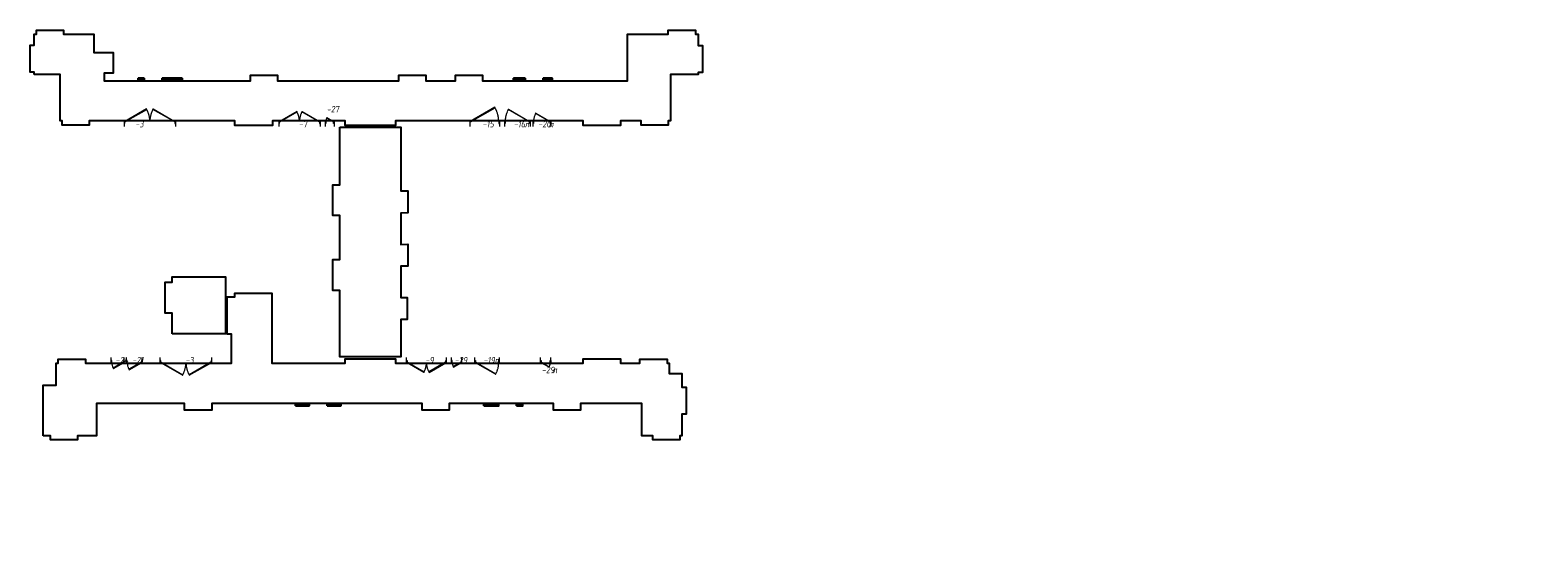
# Model space of a CAD drawing. Header units: millimetres. Extents: x -542966 to 178656, y -69521 to 267189.
# Tile 1 of 256: x -542966 to -484514, y 228434 to 248076. Entities that reach past the tile are written whole.
import ezdxf
from ezdxf import colors
from ezdxf.entities.mleader import LeaderData, LeaderLine
from ezdxf.math import Vec2, Vec3

# ---------------------------------------------------------------- set-up
doc = ezdxf.new("R2010")
doc.units = ezdxf.units.MM
doc.linetypes.add('-D1-02х01', pattern=[3, 2, -1])
doc.linetypes.add('DASHDOT', pattern=[25.4, 12.7, -6.35, 0, -6.35])
doc.layers.get('Defpoints').update_dxf_attribs({"color": 31})
for name, color, linetype, lineweight in [('A-DOOR', 7, 'Continuous', 5), ('A-DOOR-IDEN', 7, 'Continuous', 9), ('dim_razv', 93, 'DASHDOT', 9), ('wall_new', 152, 'Continuous', 30)]:
    doc.layers.add(name, color=color, linetype=linetype, lineweight=lineweight)
doc.styles.add('fl_iso paper', font='isocpeur.ttf', dxfattribs={"width": 0.8, "oblique": 10})
doc.styles.add('In tre', font='isocpeur.ttf', dxfattribs={"width": 0.8, "oblique": 10})

# ---------------------------------------------------------------- blocks, each defined once
blk = doc.blocks.new('A_MEQ_DoorWall - ОВ-7369681-50_AS_M_L19')
at = {"layer": 'A-DOOR'}
for p, q in [((-6, 587), (-850, 100)), ((4, 570), (-6, 587)), ((246, 570), (256, 587)), ((256, 587), (1100, 100)), ((-875, 100), (-875, -100)), ((-850, 100), (-865, 100)), ((-865, 100), (-865, 20)), ((-865, 20), (-850, 20)), ((-850, 20), (-850, 100)), ((-850, 100), (-840, 83)), ((-840, 83), (4, 570)), ((1090, 83), (246, 570)), ((1100, 100), (1090, 83)), ((1115, 100), (1100, 100)), ((1100, 100), (1100, 20)), ((1100, 20), (1115, 20)), ((1115, 20), (1115, 100)), ((1125, 100), (1125, -100))]:
    blk.add_line(p, q, dxfattribs=at)
at = {"layer": 'A-DOOR', "linetype": '-D1-02х01'}
for centre, start, end in [((-850, 100), 360, 30), ((1100, 100), 150, 180)]:
    blk.add_arc(centre, 975, start, end, dxfattribs=at)
at = {"layer": 'A-DOOR'}
for centre in [(-855, 100), (1105, 100)]:
    blk.add_arc(centre, 5, 0, 180, dxfattribs=at)
blk = doc.blocks.new('A_MEQ_DoorWall - ОВ-7369495-50_AS_M_L19')
at = {"layer": 'A-DOOR'}
for p, q in [((528, 650), (-425, 100)), ((-415, 83), (538, 633)), ((538, 633), (528, 650)), ((-450, 100), (-450, -100)), ((-425, 100), (-440, 100)), ((-440, 100), (-440, 20)), ((-440, 20), (-425, 20)), ((-425, 20), (-425, 100)), ((-425, 100), (-415, 83)), ((690, 100), (675, 100)), ((675, 100), (675, 20)), ((675, 20), (690, 20)), ((690, 20), (690, 100)), ((700, 100), (700, -100))]:
    blk.add_line(p, q, dxfattribs=at)
at = {"layer": 'A-DOOR', "linetype": '-D1-02х01'}
blk.add_arc((-425, 100), 1100, 360, 30, dxfattribs=at)
at = {"layer": 'A-DOOR'}
blk.add_arc((-430, 100), 5, 0, 180, dxfattribs=at)
blk = doc.blocks.new('A_MEQ_DoorWall - ОВ-7369635-50_AS_M_L19')
at = {"layer": 'A-DOOR'}
for p, q in [((-350, -100), (-350, 100)), ((600, -100), (600, 100)), ((-340, -20), (-325, -20)), ((-340, -100), (-340, -20)), ((-325, -100), (-340, -100)), ((-325, -20), (-325, -100)), ((-325, -100), (-315, -83)), ((454, -550), (-325, -100)), ((-315, -83), (464, -533)), ((464, -533), (454, -550)), ((575, -20), (590, -20)), ((575, -100), (575, -20)), ((590, -100), (575, -100)), ((590, -20), (590, -100))]:
    blk.add_line(p, q, dxfattribs=at)
blk.add_arc((-330, -100), 5, 180, 0, dxfattribs=at)
at = {"layer": 'A-DOOR', "linetype": '-D1-02х01'}
blk.add_arc((-325, -100), 900, 330, 0, dxfattribs=at)
blk = doc.blocks.new('A_MEQ_DoorWall - ОВ-7369268-50_AS_M_L19')
at = {"layer": 'A-DOOR'}
for p, q in [((-175, 100), (-175, -100)), ((-150, 100), (-165, 100)), ((-165, 100), (-165, 20)), ((-165, 20), (-150, 20)), ((326, 375), (-150, 100)), ((-150, 20), (-150, 100)), ((-150, 100), (-140, 83)), ((-140, 83), (336, 358)), ((336, 358), (326, 375)), ((415, 100), (400, 100)), ((400, 100), (400, 20)), ((400, 20), (415, 20)), ((415, 20), (415, 100)), ((425, 100), (425, -100))]:
    blk.add_line(p, q, dxfattribs=at)
blk.add_arc((-155, 100), 5, 0, 180, dxfattribs=at)
at = {"layer": 'A-DOOR', "linetype": '-D1-02х01'}
blk.add_arc((-150, 100), 550, 360, 30, dxfattribs=at)
blk = doc.blocks.new('A_MEQ_DoorWall - ОВ-7369162-50_AS_M_L19')
at = {"layer": 'A-DOOR'}
for p, q in [((-125, 100), (-125, -100)), ((-100, 100), (-115, 100)), ((-115, 100), (-115, 20)), ((-115, 20), (-100, 20)), ((290, 325), (-100, 100)), ((-100, 20), (-100, 100)), ((-100, 100), (-90, 83)), ((-90, 83), (300, 308)), ((300, 308), (290, 325)), ((365, 100), (350, 100)), ((350, 100), (350, 20)), ((350, 20), (365, 20)), ((365, 20), (365, 100)), ((375, 100), (375, -100))]:
    blk.add_line(p, q, dxfattribs=at)
blk.add_arc((-105, 100), 5, 0, 180, dxfattribs=at)
at = {"layer": 'A-DOOR', "linetype": '-D1-02х01'}
blk.add_arc((-100, 100), 450, 360, 30, dxfattribs=at)
blk = doc.blocks.new('A_MEQ_DoorWall - ОВ-7408619-50_AS_M_L19')
at = {"layer": 'A-DOOR'}
for p, q in [((-6, 587), (-850, 100)), ((4, 570), (-6, 587)), ((246, 570), (256, 587)), ((256, 587), (1100, 100)), ((-875, 100), (-875, -100)), ((-850, 100), (-865, 100)), ((-865, 100), (-865, 20)), ((-865, 20), (-850, 20)), ((-850, 20), (-850, 100)), ((-850, 100), (-840, 83)), ((-840, 83), (4, 570)), ((1090, 83), (246, 570)), ((1100, 100), (1090, 83)), ((1115, 100), (1100, 100)), ((1100, 100), (1100, 20)), ((1100, 20), (1115, 20)), ((1115, 20), (1115, 100)), ((1125, 100), (1125, -100))]:
    blk.add_line(p, q, dxfattribs=at)
at = {"layer": 'A-DOOR', "linetype": '-D1-02х01'}
for centre, start, end in [((-850, 100), 360, 30), ((1100, 100), 150, 180)]:
    blk.add_arc(centre, 975, start, end, dxfattribs=at)
at = {"layer": 'A-DOOR'}
for centre in [(-855, 100), (1105, 100)]:
    blk.add_arc(centre, 5, 0, 180, dxfattribs=at)
blk = doc.blocks.new('A_MEQ_DoorWall - ОВ-7369753-50_AS_M_L19')
at = {"layer": 'A-DOOR'}
for p, q in [((-75, 100), (-75, -100)), ((-50, 100), (-65, 100)), ((-65, 100), (-65, 20)), ((-65, 20), (-50, 20)), ((253, 275), (-50, 100)), ((-50, 20), (-50, 100)), ((-50, 100), (-40, 83)), ((-40, 83), (263, 258)), ((263, 258), (253, 275)), ((315, 100), (300, 100)), ((300, 100), (300, 20)), ((300, 20), (315, 20)), ((315, 20), (315, 100)), ((325, 100), (325, -100))]:
    blk.add_line(p, q, dxfattribs=at)
blk.add_arc((-55, 100), 5, 0, 180, dxfattribs=at)
at = {"layer": 'A-DOOR', "linetype": '-D1-02х01'}
blk.add_arc((-50, 100), 350, 360, 30, dxfattribs=at)
blk = doc.blocks.new('A_MEQ_DoorWall - ОВ-7369361-50_AS_M_L19')
at = {"layer": 'A-DOOR'}
for p, q in [((-650, -100), (-650, 100)), ((900, -100), (900, 100)), ((-640, -20), (-625, -20)), ((-640, -100), (-640, -20)), ((-625, -100), (-640, -100)), ((-625, -20), (-625, -100)), ((-625, -100), (-615, -83)), ((25, -475), (-625, -100)), ((-615, -83), (35, -458)), ((35, -458), (25, -475)), ((865, -83), (215, -458)), ((215, -458), (225, -475)), ((225, -475), (875, -100)), ((875, -100), (865, -83)), ((875, -20), (890, -20)), ((875, -100), (875, -20)), ((890, -100), (875, -100)), ((890, -20), (890, -100))]:
    blk.add_line(p, q, dxfattribs=at)
for centre, end in [((-630, -100), 0), ((880, -100), 360)]:
    blk.add_arc(centre, 5, 180, end, dxfattribs=at)
at = {"layer": 'A-DOOR', "linetype": '-D1-02х01'}
for centre, start, end in [((-625, -100), 330, 0), ((875, -100), 180, 210)]:
    blk.add_arc(centre, 750, start, end, dxfattribs=at)
blk = doc.blocks.new('A_MEQ_DoorWall - ОВ-7369549-50_AS_M_L19')
at = {"layer": 'A-DOOR'}
for p, q in [((-375, -100), (-375, 100)), ((625, -100), (625, 100)), ((-365, -20), (-350, -20)), ((-365, -100), (-365, -20)), ((-350, -100), (-365, -100)), ((-350, -20), (-350, -100)), ((-350, -100), (-340, -83)), ((473, -575), (-350, -100)), ((-340, -83), (483, -558)), ((483, -558), (473, -575)), ((600, -20), (615, -20)), ((600, -100), (600, -20)), ((615, -100), (600, -100)), ((615, -20), (615, -100))]:
    blk.add_line(p, q, dxfattribs=at)
blk.add_arc((-355, -100), 5, 180, 0, dxfattribs=at)
at = {"layer": 'A-DOOR', "linetype": '-D1-02х01'}
blk.add_arc((-350, -100), 950, 330, 0, dxfattribs=at)
blk = doc.blocks.new('A_MEQ_DoorWall - ОВ-7369592-50_AS_M_L19')
at = {"layer": 'A-DOOR'}
for p, q in [((-225, -100), (-225, 100)), ((475, -100), (475, 100)), ((-215, -20), (-200, -20)), ((-215, -100), (-215, -20)), ((-200, -100), (-215, -100)), ((-200, -20), (-200, -100)), ((-200, -100), (-190, -83)), ((363, -425), (-200, -100)), ((-190, -83), (373, -408)), ((373, -408), (363, -425)), ((450, -20), (465, -20)), ((450, -100), (450, -20)), ((465, -100), (450, -100)), ((465, -20), (465, -100))]:
    blk.add_line(p, q, dxfattribs=at)
blk.add_arc((-205, -100), 5, 180, 0, dxfattribs=at)
at = {"layer": 'A-DOOR', "linetype": '-D1-02х01'}
blk.add_arc((-200, -100), 650, 330, 0, dxfattribs=at)
blk = doc.blocks.new('A_MEQ_DoorWall - ОВ-7417292-50_AS_M_L19')
at = {"layer": 'A-DOOR'}
for p, q in [((-675, 100), (-675, -100)), ((-650, 100), (-665, 100)), ((-665, 100), (-665, 20)), ((-665, 20), (-650, 20)), ((21, 487), (-650, 100)), ((-650, 20), (-650, 100)), ((-650, 100), (-640, 83)), ((-640, 83), (31, 470)), ((31, 470), (21, 487)), ((219, 470), (229, 487)), ((890, 83), (219, 470)), ((229, 487), (900, 100)), ((900, 100), (890, 83)), ((915, 100), (900, 100)), ((900, 100), (900, 20)), ((900, 20), (915, 20)), ((915, 20), (915, 100)), ((925, 100), (925, -100))]:
    blk.add_line(p, q, dxfattribs=at)
for centre in [(-655, 100), (905, 100)]:
    blk.add_arc(centre, 5, 0, 180, dxfattribs=at)
at = {"layer": 'A-DOOR', "linetype": '-D1-02х01'}
for centre, start, end in [((-650, 100), 360, 30), ((900, 100), 150, 180)]:
    blk.add_arc(centre, 775, start, end, dxfattribs=at)
blk = doc.blocks.new('A_MEQ_DoorWall - ОВ-7369452-50_AS_M_L19')
at = {"layer": 'A-DOOR'}
for p, q in [((-50, -100), (-50, 100)), ((300, -100), (300, 100)), ((-40, -20), (-25, -20)), ((-40, -100), (-40, -20)), ((-25, -100), (-40, -100)), ((-25, -20), (-25, -100)), ((-25, -100), (-15, -83)), ((235, -250), (-25, -100)), ((-15, -83), (245, -233)), ((245, -233), (235, -250)), ((275, -20), (290, -20)), ((275, -100), (275, -20)), ((290, -100), (275, -100)), ((290, -20), (290, -100))]:
    blk.add_line(p, q, dxfattribs=at)
blk.add_arc((-30, -100), 5, 180, 0, dxfattribs=at)
at = {"layer": 'A-DOOR', "linetype": '-D1-02х01'}
blk.add_arc((-25, -100), 300, 330, 0, dxfattribs=at)
blk = doc.blocks.new('A_MEQ_DoorWall - ОВ-7420898-50_AS_M_L19')
at = {"layer": 'A-DOOR'}
for p, q in [((-75, -100), (-75, 100)), ((325, -100), (325, 100)), ((-65, -20), (-50, -20)), ((-65, -100), (-65, -20)), ((-50, -100), (-65, -100)), ((-50, -20), (-50, -100)), ((-50, -100), (-40, -83)), ((253, -275), (-50, -100)), ((-40, -83), (263, -258)), ((263, -258), (253, -275)), ((300, -20), (315, -20)), ((300, -100), (300, -20)), ((315, -100), (300, -100)), ((315, -20), (315, -100))]:
    blk.add_line(p, q, dxfattribs=at)
blk.add_arc((-55, -100), 5, 180, 0, dxfattribs=at)
at = {"layer": 'A-DOOR', "linetype": '-D1-02х01'}
blk.add_arc((-50, -100), 350, 330, 0, dxfattribs=at)

msp = doc.modelspace()

# ---------------------------------------------------------------- linework, layer by layer
at = {"layer": 'Defpoints'}
for points in [[(-542805.6, 246356.4), (-542805.6, 246446.4), (-542965.6, 246446.4), (-542965.7, 247496.4), (-542805.6, 247496.4), (-542805.6, 247916.4), (-542725.6, 247916.4), (-542725.6, 248076.4), (-541675.6, 248076.4), (-541675.6, 247916.4), (-540495.6, 247916.4), (-540495.6, 247216.4), (-539745.6, 247216.4), (-539745.6, 246406.4), (-540095.6, 246406.4), (-540095.6, 246116.4), (-534425.6, 246116.4), (-534425.6, 246327.3), (-533375.6, 246327.3), (-533375.6, 246116.4), (-528675.6, 246116.4), (-528675.6, 246326), (-527625.6, 246325.7), (-527625.6, 246116.4), (-526475.6, 246116.4), (-526475.6, 246326.4), (-525425.6, 246326.3), (-525425.6, 246116.4), (-519805.6, 246116.4), (-519805.6, 247916.4), (-518225.6, 247916.4), (-518225.6, 248076.4), (-517175.6, 248075.8), (-517175.6, 247915.8), (-517065.6, 247916.4), (-517065.6, 247481.4), (-516905.6, 247481.4), (-516905.6, 246431.4), (-517065.6, 246431.4), (-517065.6, 246356.4), (-518145.6, 246356.4), (-518145.6, 244556.4), (-518225.6, 244556.4), (-518225.6, 244396.5), (-519275.6, 244396.4), (-519275.6, 244556.4), (-520075.6, 244556.4), (-520075.6, 244386.4), (-521525.6, 244386.4), (-521525.6, 244556.4), (-528795.6, 244556.4), (-528795.6, 244386.4), (-530755.6, 244386.4), (-530755.6, 244556.4), (-533576.4, 244556.4), (-533574.8, 244386.4), (-535025.6, 244386.4), (-535025.6, 244556.4), (-540675.6, 244556.4), (-540675.6, 244396.3), (-541725.6, 244396.6), (-541725.6, 244556.4), (-541805.6, 244556.4), (-541805.6, 246356.4)], [(-530955.6, 244316.4), (-528595.6, 244316.4), (-528595.6, 241846.4), (-528325.6, 241846.4), (-528325.6, 240996.4), (-528595.6, 240984), (-528595.6, 239764), (-528325.6, 239776.4), (-528325.6, 238926.4), (-528595.6, 238926.4), (-528595.6, 237706.4), (-528345.6, 237706.4), (-528345.6, 236856.4), (-528595.6, 236856.4), (-528595.6, 235406.4), (-530955.6, 235406.4), (-530955.6, 237986.4), (-531225.6, 237986.4), (-531225.6, 239186.4), (-530955.6, 239186.4), (-530955.6, 240886.4), (-531225.6, 240886.4), (-531225.6, 242086.4), (-530955.6, 242086.4)], [(-537455.6, 236306.4), (-537455.6, 237111.4), (-537725.6, 237111.4), (-537725.6, 238311.4), (-537455.6, 238311.4), (-537455.6, 238516.4), (-536595.6, 238516.4), (-536595.6, 238516.4), (-535395.6, 238516.4), (-535395.6, 236306.4)], [(-542455.6, 232356.4), (-542455.6, 233036.4), (-542455.6, 233036.4), (-542455.6, 234086.4), (-542455.6, 234086.4), (-542455.6, 234316.4), (-541955.6, 234316.4), (-541955.6, 235166.4), (-541875.6, 235166.4), (-541875.6, 235326.4), (-540825.6, 235326.4), (-540825.6, 235166.4), (-535155.6, 235166.4), (-535155.6, 236286.4), (-535325.6, 236286.4), (-535325.6, 237736.4), (-535025.6, 237736.4), (-535025.6, 237886.4), (-533595.6, 237886.4), (-533595.6, 235166.4), (-530755.6, 235166.4), (-530755.6, 235338.7), (-528795.6, 235338.5), (-528795.6, 235166.2), (-521525.6, 235166.4), (-521525.6, 235336.4), (-520075.6, 235336.4), (-520075.6, 235166.4), (-519325.6, 235166.4), (-519325.6, 235326.5), (-518275.6, 235326.4), (-518275.6, 235166.4), (-518195.6, 235166.4), (-518195.6, 234766.4), (-517695.6, 234766.4), (-517695.6, 234236.4), (-517535.7, 234236.4), (-517535.6, 233186.4), (-517695.6, 233186.4), (-517695.6, 232356.4), (-517775.6, 232356.4), (-517775.6, 232196.7), (-518825.6, 232196.4), (-518825.6, 232356.4), (-519255.6, 232356.4), (-519255.6, 233286.4), (-519245.6, 233286.4), (-519245.6, 233606.4), (-521625.6, 233606.4), (-521625.6, 233346.4), (-522675.6, 233346.4), (-522675.6, 233606.4), (-526715.6, 233606.4), (-526715.6, 233346.4), (-527765.6, 233346.4), (-527765.6, 233606.4), (-535925.6, 233606.4), (-535925.6, 233346.4), (-536975.6, 233346.4), (-536975.6, 233606.4), (-540395.6, 233606.4), (-540395.6, 232356.4), (-541125.6, 232356.4), (-541125.6, 232196.4), (-542175.6, 232196.4), (-542175.6, 232356.4)]]:
    msp.add_lwpolyline(points, close=True, dxfattribs=at)
at = {"layer": 'wall_new', "color": 212, "lineweight": 30, "true_color": 0xb800b8}
for points in [[(-538775.6, 246136.4), (-538545.6, 246136.4), (-538545.6, 246211.4), (-538775.6, 246211.4)], [(-537845.6, 246136.4), (-537075.6, 246136.4), (-537075.6, 246211.4), (-537845.6, 246211.4)], [(-524225.6, 246136.4), (-523775.6, 246136.4), (-523775.6, 246211.4), (-524225.6, 246211.4)], [(-523075.6, 246136.4), (-522725.6, 246136.4), (-522725.6, 246211.4), (-523075.6, 246211.4)], [(-532675.6, 233511.4), (-532150.6, 233511.4), (-532150.6, 233586.4), (-532675.6, 233586.4)], [(-531450.6, 233511.4), (-530925.6, 233511.4), (-530925.6, 233586.4), (-531450.6, 233586.4)], [(-525375.6, 233511.4), (-524805.6, 233511.4), (-524805.6, 233586.4), (-525375.6, 233586.4)], [(-524105.6, 233511.4), (-523875.6, 233511.4), (-523875.6, 233586.4), (-524105.6, 233586.4)]]:
    msp.add_lwpolyline(points, close=True, dxfattribs=at)

# ---------------------------------------------------------------- block references
at = {"layer": 'A-DOOR', "color": 8, "true_color": 0x7f7f7f}
for name, p in [('A_MEQ_DoorWall - ОВ-7369681-50_AS_M_L19', (-538450.6, 244436.4)), ('A_MEQ_DoorWall - ОВ-7417292-50_AS_M_L19', (-532650.6, 244436.4)), ('A_MEQ_DoorWall - ОВ-7369495-50_AS_M_L19', (-525475.6, 244436.4)), ('A_MEQ_DoorWall - ОВ-7369361-50_AS_M_L19', (-527725.6, 235286.4)), ('A_MEQ_DoorWall - ОВ-7369635-50_AS_M_L19', (-525375.6, 235286.4)), ('A_MEQ_DoorWall - ОВ-7420898-50_AS_M_L19', (-523100.6, 235286.4))]:
    msp.add_blockref(name, p, dxfattribs=at)
at = {"layer": 'A-DOOR', "color": 8, "true_color": 0x7f7f7f, "rotation": 180}
for name, p in [('A_MEQ_DoorWall - ОВ-7369549-50_AS_M_L19', (-523950.6, 244436.4)), ('A_MEQ_DoorWall - ОВ-7369452-50_AS_M_L19', (-531225.6, 244436.4)), ('A_MEQ_DoorWall - ОВ-7369592-50_AS_M_L19', (-523000.6, 244436.4)), ('A_MEQ_DoorWall - ОВ-7369162-50_AS_M_L19', (-539450.6, 235286.4)), ('A_MEQ_DoorWall - ОВ-7369268-50_AS_M_L19', (-538800.6, 235286.4)), ('A_MEQ_DoorWall - ОВ-7408619-50_AS_M_L19', (-536800.6, 235286.4)), ('A_MEQ_DoorWall - ОВ-7369753-50_AS_M_L19', (-526300.6, 235286.4))]:
    msp.add_blockref(name, p, dxfattribs=at)

# ---------------------------------------------------------------- texts
at = {"layer": 'A-DOOR-IDEN', "lineweight": 5, "char_height": 250, "attachment_point": 1, "style": 'fl_iso paper'}
for s, insert, width in [('-27', (-531466.7, 245137.5), 372.785), ('-3', (-538887.1, 244557.5), 228.481), ('-7', (-532545.2, 244557.5), 228.481), ('-15', (-525429.8, 244557.5), 372.785), ('-16', (-524216.7, 244557.5), 372.785), ('л', (-523802.1, 244557.5), 150.316), ('-20', (-523266.7, 244557.5), 372.785), ('л', (-522852.1, 244557.5), 150.316), ('-24', (-539654.8, 235407.5), 372.785), ('-21', (-539004.8, 235407.5), 372.785), ('-3', (-536945.2, 235407.5), 228.481), ('-9', (-527645.2, 235407.5), 228.481), ('-29', (-526504.8, 235407.5), 372.785), ('-19', (-525391.7, 235407.5), 372.785), ('л', (-524977.1, 235407.5), 150.316), ('-29', (-523129, 235027.6), 372.785), ('л', (-522714.4, 235027.6), 150.316)]:
    msp.add_mtext(s, dxfattribs=dict(at, insert=insert, width=width))

# ---------------------------------------------------------------- leaders
at = {"layer": 'dim_razv', "color": 0, "linetype": 'ByBlock'}
ml = msp.add_multileader_mtext('Standard', dxfattribs=at)
ml.set_content('Окраска запотолочного пространства в белый цвет RAL9016', style='In tre')
ml.set_leader_properties()
ml.build(insert=Vec2(0, 0))
ml.multileader.update_dxf_attribs({"text_left_attachment_type": 6, "text_right_attachment_type": 6, "dogleg_length": 1, "arrow_head_size": 0, "scale": 50})
ctx = ml.context
ctx.base_point, ctx.scale, ctx.char_height, ctx.arrow_head_size, ctx.landing_gap_size, ctx.plane_origin = Vec3(-367167.1, 230124.3), 50, 150, 0, 4.5, Vec3(-369056.2, 226433.7)
ctx.left_attachment, ctx.right_attachment, ctx.text_align_type = 6, 6, 2
notes = []
notes.append((ctx, [(0, (1, 1, 0), (-364171.6, 230124.3), (-1, 0), 50, [(0, [(-363881.3, 228434.3)], 0, [])])]))
ctx.mtext.insert, ctx.mtext.width, ctx.mtext.alignment, ctx.mtext.flow_direction = Vec3(-364226.1, 230304.3), 3148.852, 3, 5
for ctx, leaders in notes:
    for number, flags, end, landing, length, lines in leaders:
        leader = LeaderData()
        leader.index, (leader.has_last_leader_line, leader.has_dogleg_vector, leader.attachment_direction) = number, flags
        leader.last_leader_point, leader.dogleg_vector, leader.dogleg_length = Vec3(end), Vec3(landing), length
        for number, points, colour, breaks in lines:
            line = LeaderLine()
            line.index, line.vertices, line.color, line.breaks = number, Vec3.list(points), colors.encode_raw_color(colour), breaks
            leader.lines.append(line)
        ctx.leaders.append(leader)

doc.saveas('drawing.dxf')
